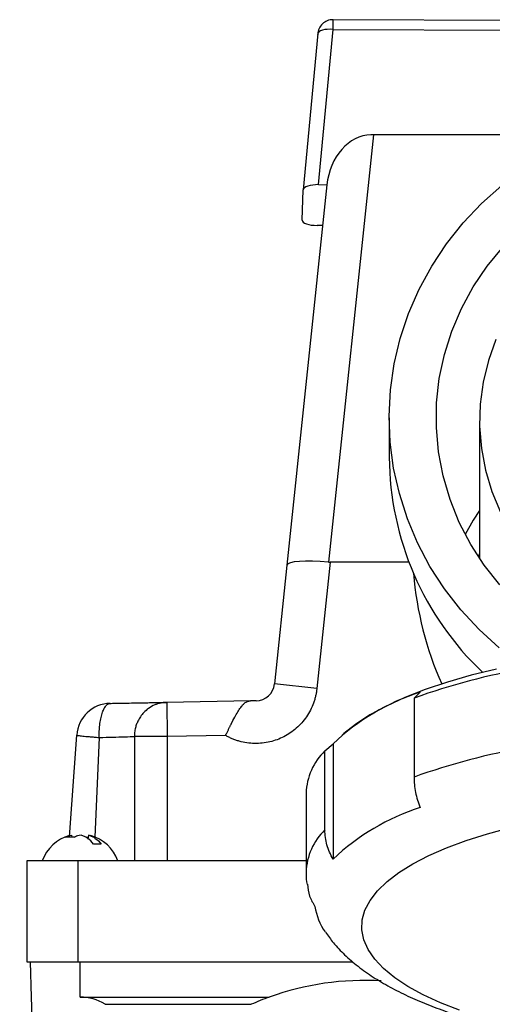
# Model space of a CAD drawing. Header units: inches. Extents: x 1.5 to 64.5, y 1.5 to 49.5.
# Tile 4 of 26: x 11.9 to 14.7, y 10.3 to 16.1. Entities that reach past the tile are written whole.
import ezdxf

# ---------------------------------------------------------------- set-up
doc = ezdxf.new("R2010")
doc.units = ezdxf.units.IN
doc.header["$LTSCALE"] = 6
doc.header["$MEASUREMENT"] = 0
doc.layers.add('DIMENSIONS', color=140, linetype='Continuous', lineweight=25)
doc.styles.add('SLDTEXTSTYLE0', font='TXT', dxfattribs={"width": 0.7})
doc.dimstyles.new('SLDDIMSTYLE0', dxfattribs={"dimtxt": 0.509766, "dimasz": 0.78, "dimexe": 0, "dimexo": 0.0625, "dimgap": 0.127441, "dimtad": 0, "dimtih": 1, "dimtoh": 1, "dimrnd": 1e-09, "dimzin": 12, "dimdsep": 46, "dimtxsty": 'SLDTEXTSTYLE0', "dimsah": 1, "dimcen": 0.09, "dimadec": 0, "dimazin": 3, "dimtfac": 1, "dimtofl": 0, "dimtmove": 0, "dimatfit": 3, "dimfxl": 0, "dimfrac": 2, "dimtolj": 1, "dimtzin": 12, "dimarcsym": 0})

# ---------------------------------------------------------------- blocks, each defined once
blk = doc.blocks.new('_D_11')
at = {"layer": 'DIMENSIONS'}
for p, q in [((5.6493, 10.2534), (5.4782, 10.2534)), ((5.4782, 10.2534), (5.4782, 9.4432)), ((7.1642, 10.2534), (7.3353, 10.2534)), ((7.3353, 10.2534), (7.3353, 9.4432)), ((8.083, 10.2534), (9.583, 10.2534)), ((9.583, 10.2534), (9.583, 8.7958)), ((5.4782, 9.4432), (5.6493, 9.4432)), ((7.3353, 9.4432), (7.1642, 9.4432)), ((13.6259, 8.7958), (8.833, 8.7958)), ((9.583, 6.6748), (9.583, 8.7958)), ((12.1539, 6.6748), (8.833, 6.6748))]:
    blk.add_line(p, q, dxfattribs=at)
for points in [[(9.583, 8.7958), (9.463, 8.0158), (9.703, 8.0158)], [(9.583, 6.6748), (9.703, 7.4548), (9.463, 7.4548)]]:
    blk.add_solid(points, dxfattribs=at)
at = {"layer": 'DIMENSIONS', "char_height": 0.5, "attachment_point": 1, "style": 'SLDTEXTSTYLE0'}
for s, insert in [('2.12', (5.6493, 11.0121)), ('53.9', (5.6493, 10.0878))]:
    blk.add_mtext(s, dxfattribs=dict(at, insert=insert))

msp = doc.modelspace()

# ---------------------------------------------------------------- linework, layer by layer
for p, q in [((16.3422, 16.0624), (13.7413, 16.0729)), ((13.6514, 15.9913), (13.5657, 15.0768)), ((13.6514, 15.9913), (13.6513, 15.9906)), ((13.6568, 15.1066), (13.742, 16.0159)), ((13.742, 16.0159), (15.5687, 16.0085)), ((13.9783, 15.3991), (13.7151, 12.8952)), ((15.238, 15.3991), (13.9783, 15.3991)), ((13.7049, 15.1048), (13.4708, 12.8769)), ((13.5595, 14.8987), (13.5656, 15.0762)), ((13.6568, 15.1066), (13.7051, 15.1064)), ((13.68, 14.8675), (13.6486, 14.8676)), ((14.0707, 13.7411), (14.0707, 13.5106)), ((14.6002, 13.724), (14.6002, 12.9169)), ((14.5958, 12.9235), (14.6002, 12.9443)), ((13.4708, 12.8769), (13.3977, 12.1814)), ((13.724, 12.8948), (13.6463, 12.1553)), ((14.1862, 12.8948), (13.724, 12.8948)), ((13.6463, 12.1553), (13.3977, 12.1814)), ((14.2516, 12.1337), (14.2162, 12.0988)), ((13.2565, 12.0824), (12.7655, 12.0738)), ((12.7655, 12.0738), (12.7689, 11.8738)), ((14.2162, 12.0988), (14.2162, 11.6362)), ((12.1961, 11.2865), (12.2378, 11.882)), ((13.8036, 11.8908), (13.7943, 11.8826)), ((12.3693, 11.868), (12.3439, 11.2834)), ((12.7689, 11.8738), (12.5758, 11.8738)), ((12.5758, 11.8738), (12.5758, 11.1448)), ((13.1107, 11.8798), (12.7689, 11.8738)), ((12.7689, 11.8738), (12.7689, 11.1448)), ((13.6933, 11.789), (13.7416, 11.8316)), ((13.7416, 11.8316), (13.7416, 11.1552)), ((13.6933, 11.3264), (13.6933, 11.789)), ((13.5827, 11.5425), (13.5827, 11.0799)), ((12.2228, 11.284), (12.1708, 11.284)), ((12.2068, 11.2961), (12.2089, 11.284)), ((12.2917, 11.284), (12.3055, 11.284)), ((12.3077, 11.2961), (12.3036, 11.2731)), ((12.319, 11.2923), (12.3077, 11.2961)), ((11.9452, 11.1448), (11.9452, 10.5548)), ((12.2452, 11.1448), (11.9452, 11.1448)), ((12.2452, 11.1448), (12.2452, 10.5548)), ((13.5827, 11.1448), (12.2452, 11.1448)), ((11.9452, 10.5548), (12.2452, 10.5548)), ((11.9639, 10.5548), (11.9711, 10.3474)), ((12.2452, 10.5548), (13.8565, 10.5548)), ((12.2572, 10.3474), (12.2572, 10.5548)), ((11.9711, 10.3474), (12.0044, 9.3948)), ((12.2572, 10.3474), (13.3675, 10.3474)), ((12.4042, 10.305), (13.2613, 10.305))]:
    msp.add_line(p, q)
at = {"flags": 128}
for points in [[(13.742, 16.0159), (13.7245, 16.0168), (13.7077, 16.0163), (13.6921, 16.0146), (13.6784, 16.0117), (13.6671, 16.0076), (13.6586, 16.0027), (13.6533, 15.9969), (13.6514, 15.9913)], [(14.7148, 12.3942), (14.5977, 12.5006), (14.4906, 12.616), (14.3943, 12.7396), (14.3096, 12.8704), (14.2369, 13.0074), (14.177, 13.1498), (14.1301, 13.2964), (14.0966, 13.4463), (14.0768, 13.5983), (14.0708, 13.7513), (14.0786, 13.9043), (14.1002, 14.056), (14.1355, 14.2055), (14.1842, 14.3517), (14.2459, 14.4934), (14.3202, 14.6297), (14.4065, 14.7595), (14.5042, 14.8821), (14.6127, 14.9963), (14.7311, 15.1015)], [(14.7193, 12.7621), (14.628, 12.8769), (14.5485, 12.9993), (14.4815, 13.128), (14.4274, 13.2621), (14.3868, 13.4002), (14.36, 13.5414), (14.3473, 13.6842), (14.3488, 13.8275), (14.3644, 13.9701), (14.394, 14.1108), (14.4374, 14.2482), (14.4942, 14.3812), (14.5639, 14.5087), (14.6459, 14.6296), (14.7394, 14.7428)], [(14.6961, 14.2004), (14.6521, 14.0772), (14.6213, 13.9504), (14.6041, 13.8215), (14.6007, 13.6915), (14.611, 13.5619), (14.635, 13.4339), (14.6725, 13.3088), (14.723, 13.1878)], [(14.6002, 13.1973), (14.5639, 13.1407), (14.5165, 13.0571)], [(14.6991, 12.2689), (14.5512, 12.2328), (14.4119, 12.1928), (14.282, 12.1492), (14.1625, 12.1024), (14.0539, 12.0525), (13.9569, 11.9999), (13.8721, 11.9448), (13.8036, 11.8908)], [(14.4833, 10.27), (14.3714, 10.3136), (14.2703, 10.3602), (14.1805, 10.4094), (14.1028, 10.4609), (14.0377, 10.5145), (13.9855, 10.5696), (13.9466, 10.6261), (13.9214, 10.6834), (13.9098, 10.7413), (13.9122, 10.7993), (13.9283, 10.857), (13.9581, 10.9141), (14.0014, 10.9702), (14.058, 11.0249), (14.1274, 11.0778), (14.2091, 11.1286), (14.3027, 11.177), (14.4076, 11.2225), (14.5229, 11.2651), (14.648, 11.3042), (14.782, 11.3398)]]:
    msp.add_lwpolyline(points, dxfattribs=at)
for centre, radius, start, end in [((12.6176, 16.0306), 1.1245, 359.25168, 2.15733), ((15.8184, 13.5205), 1.7477, 180.32576, 226.63722), ((15.5179, 8.4805), 3.8453, 99.62431, 109.786), ((13.2883, 12.1929), 0.11, 271, 354), ((14.6602, 10.8625), 1.3352, 107.81738, 133.4673), ((12.4373, 11.868), 0.2, 91, 176), ((13.945, 11.528), 0.3626, 133.97021, 177.71954), ((15.5179, 8.0179), 3.8453, 99.62431, 109.786), ((14.6602, 10.1861), 1.3352, 107.81738, 133.4673), ((13.9451, 11.0654), 0.3626, 133.97081, 177.70952), ((12.2572, 11.0658), 0.236, 105.30842, 160.34348), ((12.2572, 11.0658), 0.236, 19.76403, 74.75542), ((13.976, 10.9289), 0.3448, 188.4859, 215.37313), ((13.9259, 8.7948), 1.65, 86.61436, 109.78358), ((13.9259, 8.7948), 1.65, 109.78358, 113.75321)]:
    msp.add_arc(centre, radius, start, end)
for centre, major_axis, ratio, start_param, end_param in [((13.9536, 15.0786), (0.0336, 0.3192), 0.778826, 0.098383, 1.570796), ((13.9783, 15.3136), (0.2512, 0), 0.340364, 1.570796, 1.633421), ((13.656, 15.0758), (0.0903, -0.0001), 0.340853, 1.561611, 3.130126), ((13.6498, 14.8984), (0.0903, 0.0001), 0.340816, 3.129527, 4.698042), ((13.7194, 12.8507), (0.2486, -0.0261), 0.175419, 1.606555, 3.141593), ((15.9877, 12.998), (0, -1.8964), 0.939693, 4.800982, 5.157001), ((12.2572, 10.071), (0, 0.2764), 0.99939, 5.72209, 6.283185)]:
    msp.add_ellipse(centre, major_axis=major_axis, ratio=ratio, start_param=start_param, end_param=end_param)
for points, knots in [([(13.7413, 16.0716), (13.7381, 16.072), (13.7239, 16.0738), (13.6987, 16.0642), (13.6719, 16.0439), (13.6543, 16.015), (13.652, 15.9936), (13.651, 15.9833)], [0, 0, 0, 0, 0.067575, 0.305505, 0.543442, 0.781411, 1, 1, 1, 1]), ([(13.7151, 12.8952), (13.7166, 12.8951), (13.7196, 12.8949), (13.7225, 12.8948), (13.724, 12.8948)], [0, 0, 0, 0, 0.499314, 1, 1, 1, 1]), ([(13.6463, 12.1553), (13.6459, 12.1517), (13.6451, 12.1444), (13.6434, 12.1335), (13.6414, 12.1227), (13.6391, 12.112), (13.6365, 12.1014), (13.6336, 12.0908), (13.6303, 12.0803), (13.6229, 12.0592), (13.6094, 12.028), (13.5861, 11.9891), (13.5582, 11.9533), (13.516, 11.9114), (13.4546, 11.8696), (13.3849, 11.844), (13.3263, 11.834), (13.2809, 11.8321), (13.2357, 11.8358), (13.1989, 11.8436), (13.1705, 11.8525), (13.15, 11.8603), (13.13, 11.8693), (13.1171, 11.8763), (13.1107, 11.8798)], [0, 0, 0, 0, 0.015443, 0.030844, 0.046217, 0.061576, 0.076937, 0.092312, 0.107718, 0.123167, 0.186646, 0.250154, 0.313634, 0.377142, 0.500007, 0.622872, 0.686352, 0.74986, 0.813339, 0.876847, 0.907688, 0.938417, 0.969149, 1, 1, 1, 1]), ([(12.3693, 11.868), (12.3693, 11.8708), (12.3692, 11.8763), (12.3693, 11.8846), (12.3695, 11.8929), (12.3697, 11.9011), (12.3701, 11.9093), (12.3707, 11.9174), (12.3713, 11.9255), (12.3721, 11.9335), (12.374, 11.9512), (12.3783, 11.978), (12.3864, 12.0093), (12.3967, 12.0355), (12.4059, 12.0502), (12.413, 12.058), (12.4173, 12.0618), (12.4223, 12.0651), (12.4278, 12.0674), (12.4317, 12.0678), (12.4338, 12.068)], [0, 0, 0, 0, 0.02651, 0.05304, 0.0796, 0.106204, 0.132862, 0.159587, 0.18639, 0.213282, 0.240275, 0.367272, 0.500023, 0.623538, 0.759767, 0.79784, 0.84089, 0.888934, 0.941975, 1, 1, 1, 1]), ([(12.4338, 12.068), (12.4382, 12.0681), (12.4469, 12.0682), (12.4598, 12.0685), (12.4726, 12.0687), (12.4852, 12.0689), (12.4976, 12.0691), (12.5099, 12.0693), (12.522, 12.0695), (12.5339, 12.0697), (12.5599, 12.0702), (12.5981, 12.0709), (12.6447, 12.0717), (12.6856, 12.0724), (12.713, 12.0729), (12.7305, 12.0732), (12.741, 12.0734), (12.7503, 12.0735), (12.7586, 12.0737), (12.7632, 12.0737), (12.7655, 12.0738)], [0, 0, 0, 0, 0.027466, 0.054867, 0.082221, 0.109548, 0.136866, 0.164194, 0.191552, 0.218958, 0.246432, 0.373209, 0.500025, 0.626798, 0.753608, 0.802992, 0.852212, 0.901379, 0.950605, 1, 1, 1, 1]), ([(12.7655, 12.0738), (12.763, 12.0737), (12.7581, 12.0736), (12.7509, 12.073), (12.744, 12.0722), (12.7372, 12.0712), (12.7266, 12.0692), (12.7124, 12.0655), (12.688, 12.0564), (12.6597, 12.0405), (12.6319, 12.0164), (12.6109, 11.9904), (12.5967, 11.9658), (12.5867, 11.9415), (12.5811, 11.9217), (12.5779, 11.9041), (12.5762, 11.8893), (12.5759, 11.8791), (12.5758, 11.8738)], [0, 0, 0, 0, 0.024739, 0.048782, 0.072131, 0.09479, 0.116764, 0.180797, 0.240347, 0.376281, 0.499918, 0.601592, 0.702016, 0.776726, 0.855847, 0.901337, 0.949341, 1, 1, 1, 1]), ([(13.1107, 11.8798), (13.1122, 11.8829), (13.1151, 11.8889), (13.1193, 11.8976), (13.1233, 11.9059), (13.1271, 11.9136), (13.1307, 11.9209), (13.134, 11.9276), (13.1371, 11.9339), (13.14, 11.9397), (13.1426, 11.9449), (13.1451, 11.9498), (13.1473, 11.9541), (13.1554, 11.9699), (13.1686, 11.9949), (13.1838, 12.0207), (13.1953, 12.0383), (13.2034, 12.0495), (13.212, 12.0601), (13.2209, 12.069), (13.23, 12.0757), (13.2379, 12.0794), (13.2445, 12.0812), (13.2504, 12.0821), (13.2546, 12.0823), (13.2565, 12.0824)], [0, 0, 0, 0, 0.029442, 0.057416, 0.083922, 0.108958, 0.132527, 0.154626, 0.175257, 0.194419, 0.212113, 0.228337, 0.243094, 0.256381, 0.390788, 0.512057, 0.573832, 0.639914, 0.690481, 0.767687, 0.840367, 0.893488, 0.934207, 0.969677, 1, 1, 1, 1]), ([(13.2902, 12.0829), (13.2838, 12.0828), (13.2727, 12.0826), (13.2613, 12.0824), (13.2565, 12.0824)], [0, 0, 0, 0, 0.580164, 1, 1, 1, 1]), ([(12.2378, 11.882), (12.2378, 11.8819), (12.2378, 11.8818), (12.2384, 11.8815), (12.2397, 11.8811), (12.2424, 11.8805), (12.2477, 11.8797), (12.2572, 11.8784), (12.2726, 11.8767), (12.2923, 11.8747), (12.3112, 11.8729), (12.328, 11.8714), (12.3402, 11.8704), (12.3541, 11.8693), (12.3641, 11.8684), (12.3693, 11.868)], [0, 0, 0, 0, 0.029514, 0.059347, 0.119901, 0.181538, 0.244107, 0.371269, 0.50001, 0.614543, 0.755904, 0.809097, 0.867511, 0.931145, 1, 1, 1, 1]), ([(12.3693, 11.868), (12.4261, 11.8696), (12.5153, 11.8721), (12.564, 11.8735), (12.5758, 11.8738)], [-1.2241573, -1.2241573, -1.2241573, -1.2241573, -0.6751606, -0.263413, -0.263413, -0.263413, -0.263413]), ([(14.2162, 11.6362), (14.2162, 11.6068), (14.2193, 11.5769), (14.2282, 11.5317), (14.2319, 11.5165), (14.2407, 11.4866), (14.2458, 11.4719), (14.2516, 11.4573)], [0, 0, 0, 0, 0.5, 0.5, 0.75, 0.75, 1, 1, 1, 1]), ([(13.7416, 11.1552), (13.7258, 11.1818), (13.7139, 11.2095), (13.7016, 11.2528), (13.6985, 11.2676), (13.6943, 11.297), (13.6933, 11.3117), (13.6933, 11.3264)], [0, 0, 0, 0, 0.5, 0.5, 0.75, 0.75, 1, 1, 1, 1]), ([(12.223, 11.284), (12.223, 11.284), (12.2315, 11.2916), (12.2415, 11.2938), (12.2514, 11.2961)], [0, 0, 0, 0, 0.005391, 1, 1, 1, 1]), ([(12.3364, 11.2438), (12.3259, 11.2572), (12.3145, 11.2683), (12.296, 11.2815), (12.2895, 11.2853), (12.2765, 11.2917), (12.2698, 11.2942), (12.263, 11.2961)], [0, 0, 0, 0, 0.5, 0.5, 0.75, 0.75, 1, 1, 1, 1]), ([(12.3077, 11.2961), (12.3145, 11.2942), (12.3211, 11.2917), (12.3342, 11.2854), (12.3406, 11.2815), (12.3591, 11.2683), (12.3706, 11.2572), (12.3811, 11.2438)], [0, 0, 0, 0, 0.25, 0.25, 0.5, 0.5, 1, 1, 1, 1]), ([(13.5834, 11.08), (13.5832, 11.0761), (13.5817, 11.0519), (13.5854, 11.0279), (13.5885, 11.0078)], [0, 0, 0, 0, 0.1619391, 1, 1, 1, 1]), ([(13.5915, 11.0083), (13.5941, 10.9848), (13.599, 10.9385), (13.6231, 10.898), (13.635, 10.8781)], [0, 0, 0, 0, 0.5091, 1, 1, 1, 1]), ([(13.6972, 10.7271), (13.7121, 10.7063), (13.7456, 10.6592), (13.8096, 10.5931), (13.8874, 10.526), (13.9762, 10.4634), (14.0738, 10.4056), (14.1788, 10.3528), (14.2902, 10.3048), (14.4076, 10.2612), (14.5308, 10.2216), (14.6592, 10.186), (14.7925, 10.1542), (14.9299, 10.1261), (15.0707, 10.1019), (15.2136, 10.0814), (15.3567, 10.0649), (15.4987, 10.052), (15.6265, 10.0435), (15.7403, 10.0382), (15.8562, 10.0345), (15.9387, 10.0339), (15.9877, 10.0336)], [0, 0, 0, 0, 0.0402512, 0.091321, 0.1453676, 0.2012134, 0.2574284, 0.3129846, 0.3678838, 0.4221733, 0.4759185, 0.5291769, 0.5819851, 0.6343486, 0.6862242, 0.7374805, 0.7877942, 0.836318, 0.8837549, 0.9176237, 0.9509701, 1, 1, 1, 1])]:
    msp.add_open_spline(points, degree=3, knots=knots)
for points in [[(12.1708, 11.284), (12.1821, 11.2899), (12.1941, 11.2939), (12.2068, 11.2961)], [(12.263, 11.2961), (12.2496, 11.2939), (12.2362, 11.2899), (12.2228, 11.284)], [(12.3811, 11.2438), (12.3688, 11.2438), (12.3539, 11.2438), (12.3364, 11.2438)]]:
    msp.add_open_spline(points, degree=3)

# ---------------------------------------------------------------- dimensions: what is measured, and where the dimension line sits
at = {"layer": 'DIMENSIONS'}
dim = msp.add_linear_dim(base=(9.583, 8.7958), p1=(12.4539, 6.6748), p2=(13.9259, 8.7958), angle=90, dimstyle='SLDDIMSTYLE0', dxfattribs=at)
dim.commit()
dim.dimension.update_dxf_attribs({"geometry": '_D_11', "text_midpoint": (9.583, 10.2534), "dimtype": 160})

doc.saveas('drawing.dxf')
